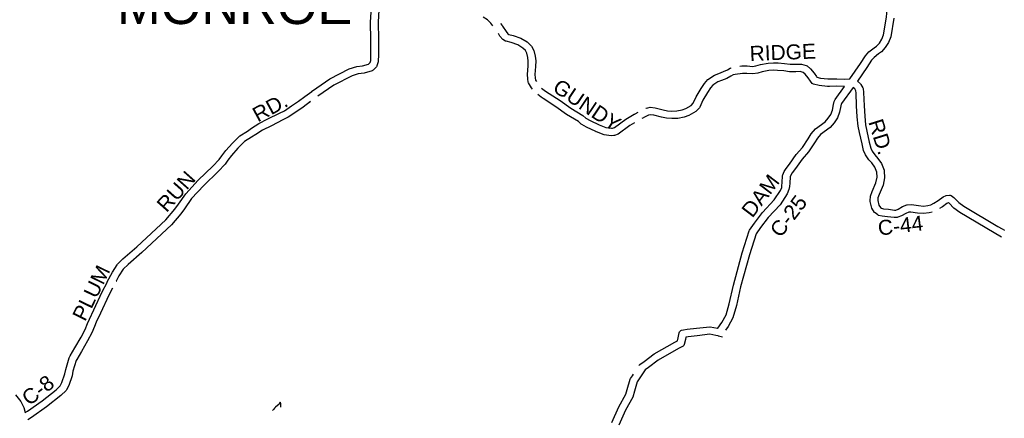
# Model space of a CAD drawing. Header units: feet. Extents: x 2324188 to 2324820, y 186207 to 186678.
# Tile 26 of 41: x 2324341 to 2324444, y 186548 to 186590. Entities that reach past the tile are written whole.
import ezdxf

# ---------------------------------------------------------------- set-up
doc = ezdxf.new("R2010")
doc.units = ezdxf.units.FT
doc.header["$MEASUREMENT"] = 0
doc.linetypes.add('waterex', pattern=[0])
for name, color, linetype in [('RD_X_Cells', 7, 'Continuous'), ('SH_Text', 7, 'Continuous'), ('UT_X_Water', 133, 'waterex')]:
    doc.layers.add(name, color=color, linetype=linetype)
doc.styles.add('ROAD', font='arial.ttf', dxfattribs={"height": 400})
doc.styles.get("Standard").update_dxf_attribs({"font": 'arial.ttf'})

msp = doc.modelspace()

# ---------------------------------------------------------------- linework, layer by layer
at = {"layer": 'RD_X_Cells'}
for points in [[(2324427.49, 186583.7), (2324428.6, 186585.31), (2324429.11, 186586.11), (2324429.47, 186586.51), (2324430.01, 186586.93), (2324430.27, 186587.11), (2324430.56, 186587.44), (2324430.82, 186587.84), (2324430.99, 186588.3), (2324431.31, 186590.15), (2324431.38, 186590.99), (2324431.33, 186591.77), (2324431.34, 186591.83), (2324431.45, 186592.3), (2324431.73, 186592.88), (2324432.48, 186594.17), (2324433.18, 186595.17), (2324435.53, 186597.49), (2324435.89, 186597.94)], [(2324340.26, 186550.62), (2324340.79, 186549.9), (2324341.1, 186549.28), (2324341.26, 186548.75), (2324341.49, 186548.89), (2324343.02, 186549.98), (2324344.48, 186551.13), (2324344.93, 186551.57), (2324345.09, 186551.9), (2324345.41, 186552.8), (2324345.49, 186553.27), (2324345.87, 186554.5), (2324345.97, 186554.7), (2324346.46, 186555.55), (2324347.1, 186556.65), (2324347.52, 186557.44), (2324347.77, 186558.08), (2324347.97, 186558.55), (2324348.42, 186559.5), (2324349.31, 186561.4), (2324349.82, 186562.38), (2324349.84, 186562.42), (2324349.84, 186562.43), (2324350.38, 186563.45), (2324350.87, 186564.24), (2324350.9, 186564.28), (2324351.48, 186564.85), (2324352.92, 186566.11), (2324355.97, 186568.95), (2324356.91, 186570.05), (2324357.28, 186570.56), (2324358.05, 186571.64), (2324359.36, 186573.08), (2324360.88, 186574.54), (2324361.55, 186575.24), (2324361.81, 186575.63), (2324362.23, 186576.18), (2324362.92, 186576.96), (2324363.71, 186577.73), (2324364.49, 186578.23), (2324364.93, 186578.53), (2324365.69, 186579), (2324366.64, 186579.49), (2324367.85, 186580.1), (2324368.36, 186580.36), (2324369.1, 186580.85), (2324369.85, 186581.35), (2324370.49, 186581.85), (2324371.21, 186582.38), (2324371.21, 186582.38), (2324371.21, 186582.38), (2324371.22, 186582.39), (2324371.25, 186582.41), (2324371.27, 186582.42), (2324371.28, 186582.42), (2324373.12, 186583.7), (2324375.14, 186584.74), (2324375.93, 186584.98), (2324376.53, 186585.04), (2324377.16, 186585.24), (2324377.32, 186585.41), (2324377.38, 186585.62), (2324377.41, 186586.25), (2324377.4, 186587.79), (2324377.37, 186589.64), (2324377.49, 186591.68)], [(2324378.26, 186591.56), (2324378.15, 186589.62), (2324378.18, 186587.8), (2324378.19, 186586.24), (2324378.16, 186585.52), (2324378.15, 186585.48)], [(2324390.15, 186589.24), (2324389.94, 186589.52), (2324389.6, 186589.88), (2324389.13, 186590.14)], [(2324390.96, 186589.47), (2324391.11, 186589.29), (2324391.17, 186589.2)], [(2324432.09, 186590.05), (2324431.75, 186588.09), (2324431.52, 186587.49), (2324431.18, 186586.96), (2324430.79, 186586.53), (2324430.48, 186586.3), (2324430.01, 186585.94), (2324429.74, 186585.64), (2324429.26, 186584.88), (2324428.27, 186583.45), (2324428.59, 186583.16), (2324428.63, 186583.11), (2324428.85, 186582.75), (2324428.88, 186582.67), (2324428.92, 186582.27), (2324428.97, 186580.88), (2324429.03, 186579.77), (2324429.11, 186578.87), (2324429.26, 186578.23), (2324429.51, 186577.05), (2324429.66, 186576.43), (2324429.8, 186576.11), (2324430.08, 186575.73), (2324430.4, 186575.37), (2324430.77, 186574.82), (2324431.06, 186574.12), (2324431.07, 186574.06), (2324431.11, 186573.34), (2324430.96, 186572.56), (2324430.55, 186571.6), (2324430.41, 186571.23), (2324430.39, 186570.96), (2324430.52, 186570.48), (2324430.68, 186570.21), (2324430.78, 186570.14), (2324431, 186570.09), (2324431.51, 186570.04), (2324432.14, 186569.96), (2324432.29, 186569.96), (2324432.53, 186570.06), (2324432.98, 186570.32), (2324433.43, 186570.49), (2324433.48, 186570.51), (2324433.91, 186570.54), (2324434.66, 186570.42), (2324435.18, 186570.37), (2324435.63, 186570.42), (2324435.96, 186570.51), (2324436.26, 186570.67), (2324436.71, 186570.96), (2324437.22, 186571.34), (2324437.56, 186571.48), (2324437.89, 186571.52), (2324437.98, 186571.51), (2324438.07, 186571.47), (2324438.36, 186571.27), (2324438.86, 186570.76), (2324439.4, 186570.36), (2324442.95, 186568.24), (2324443.39, 186567.98)], [(2324394.31, 186582.6), (2324394.2, 186582.75), (2324393.89, 186583.27), (2324393.86, 186583.35), (2324393.81, 186583.7), (2324393.76, 186584.15), (2324393.84, 186585.04), (2324393.85, 186585.53), (2324393.8, 186585.92), (2324393.7, 186586.39), (2324393.56, 186586.66), (2324393.28, 186586.92), (2324392.76, 186587.24), (2324392.06, 186587.48), (2324391.53, 186587.62), (2324391.47, 186587.64), (2324391.2, 186587.82), (2324390.9, 186588.17), (2324390.73, 186588.44)], [(2324391.17, 186589.2), (2324391.53, 186588.64), (2324391.72, 186588.41), (2324391.82, 186588.35), (2324392.29, 186588.23), (2324393.09, 186587.95), (2324393.75, 186587.55), (2324394.17, 186587.16), (2324394.21, 186587.11), (2324394.45, 186586.66), (2324394.58, 186586.05), (2324394.63, 186585.57), (2324394.62, 186585), (2324394.55, 186584.16), (2324394.59, 186583.79), (2324394.62, 186583.57), (2324394.71, 186583.42), (2324394.71, 186583.42)], [(2324378.15, 186585.48), (2324378.04, 186585.07), (2324378.01, 186585.01), (2324377.98, 186584.96), (2324377.64, 186584.6), (2324377.58, 186584.57), (2324377.52, 186584.54), (2324376.69, 186584.27), (2324376.08, 186584.21), (2324375.43, 186584.01), (2324373.53, 186583.03), (2324371.87, 186581.88)], [(2324415.96, 186585.02), (2324416.19, 186585.05), (2324416.74, 186585.04), (2324417.31, 186585), (2324417.66, 186585.05), (2324418.15, 186585.2), (2324418.92, 186585.33), (2324419.49, 186585.37), (2324419.98, 186585.35), (2324420.66, 186585.3), (2324421.23, 186585.22), (2324421.8, 186585.22), (2324422.36, 186585.24), (2324422.41, 186585.23), (2324422.92, 186585.09), (2324423, 186585.05), (2324423.36, 186584.73), (2324423.73, 186584.27), (2324423.98, 186583.92), (2324424.04, 186583.85), (2324424.41, 186583.76), (2324425.16, 186583.68), (2324425.44, 186583.69), (2324426.11, 186583.7), (2324426.88, 186583.67), (2324427.49, 186583.7)], [(2324414.09, 186558.2), (2324414.53, 186559), (2324414.87, 186560.15), (2324415.3, 186562.11), (2324416.22, 186565.49), (2324416.96, 186567.79), (2324416.99, 186567.84), (2324417.52, 186568.6), (2324418.33, 186569.69), (2324419.57, 186571.01), (2324420.23, 186572.02), (2324420.35, 186572.32), (2324420.38, 186572.52), (2324420.41, 186572.81), (2324420.44, 186573.59), (2324420.46, 186573.66), (2324420.6, 186574), (2324420.82, 186574.31), (2324421.17, 186574.77), (2324421.88, 186575.77), (2324422.52, 186576.52), (2324423.12, 186577.41), (2324423.44, 186577.92), (2324423.87, 186578.46), (2324424.88, 186579.19), (2324425.22, 186579.58), (2324425.48, 186579.97), (2324425.65, 186580.43), (2324425.77, 186581.02), (2324425.83, 186581.32), (2324425.86, 186581.4), (2324425.95, 186581.53), (2324426.92, 186582.89), (2324426.88, 186582.89), (2324426.1, 186582.92), (2324425.36, 186582.9), (2324425.36, 186582.9), (2324425.13, 186582.9), (2324424.28, 186582.99), (2324423.69, 186583.13), (2324423.61, 186583.16), (2324423.55, 186583.22), (2324423.36, 186583.45), (2324423.11, 186583.8), (2324422.79, 186584.18), (2324422.58, 186584.37), (2324422.29, 186584.45), (2324421.82, 186584.44), (2324421.18, 186584.44), (2324420.57, 186584.53), (2324419.93, 186584.57), (2324419.51, 186584.59), (2324419.01, 186584.55), (2324418.32, 186584.44), (2324417.84, 186584.29), (2324417.34, 186584.21), (2324416.71, 186584.26), (2324416.24, 186584.26), (2324415.48, 186584.16), (2324415.29, 186584.1), (2324415.04, 186583.96), (2324414.6, 186583.74), (2324414.07, 186583.52), (2324413.68, 186583.37), (2324413.15, 186583.02), (2324412.91, 186582.75), (2324412.58, 186582.25), (2324412.1, 186581.45), (2324411.79, 186580.72), (2324411.75, 186580.66), (2324411.38, 186580.27), (2324410.66, 186579.86), (2324410.16, 186579.69), (2324409.49, 186579.55), (2324408.86, 186579.54), (2324408.31, 186579.57), (2324407.79, 186579.69), (2324406.98, 186579.89), (2324406.64, 186579.92), (2324406.42, 186579.88), (2324406.2, 186579.78), (2324405.94, 186579.64)], [(2324406.37, 186580.67), (2324406.61, 186580.71), (2324407.12, 186580.66), (2324407.97, 186580.45), (2324408.42, 186580.35), (2324408.88, 186580.32), (2324409.4, 186580.33), (2324409.96, 186580.45), (2324410.34, 186580.57), (2324410.89, 186580.89), (2324411.11, 186581.13), (2324411.4, 186581.8), (2324411.92, 186582.67), (2324412.29, 186583.22), (2324412.63, 186583.61), (2324413.32, 186584.07), (2324413.78, 186584.25), (2324414.27, 186584.45), (2324414.67, 186584.65), (2324414.97, 186584.81), (2324415.08, 186584.85), (2324415.08, 186584.85), (2324415.08, 186584.85)], [(2324395.25, 186582.73), (2324395.67, 186582.41), (2324397.18, 186581.41), (2324398.3, 186580.63), (2324399.56, 186579.85), (2324399.87, 186579.57), (2324400.31, 186579.34), (2324401.27, 186578.87), (2324401.98, 186578.6)], [(2324436.09, 186569.73), (2324435.78, 186569.65), (2324435.18, 186569.58), (2324434.55, 186569.64), (2324433.87, 186569.75), (2324433.63, 186569.73), (2324433.32, 186569.61), (2324432.87, 186569.36), (2324432.49, 186569.2), (2324432.41, 186569.18), (2324432.1, 186569.18), (2324431.43, 186569.26), (2324430.87, 186569.31), (2324430.48, 186569.4), (2324430.4, 186569.44), (2324430.12, 186569.66), (2324430.07, 186569.71), (2324429.79, 186570.17), (2324429.6, 186570.85), (2324429.6, 186570.92), (2324429.64, 186571.4), (2324429.82, 186571.89), (2324430.21, 186572.79), (2324430.32, 186573.4), (2324430.3, 186573.92), (2324430.08, 186574.44), (2324429.78, 186574.89), (2324429.47, 186575.23), (2324429.11, 186575.72), (2324428.92, 186576.18), (2324428.75, 186576.88), (2324428.49, 186578.06), (2324428.33, 186578.75), (2324428.25, 186579.72), (2324428.18, 186580.85), (2324428.14, 186582.22), (2324428.11, 186582.45), (2324428, 186582.63), (2324427.82, 186582.8), (2324426.62, 186581.12), (2324426.62, 186581.12), (2324426.59, 186581.08), (2324426.57, 186581.05), (2324426.54, 186580.87), (2324426.41, 186580.21), (2324426.18, 186579.61), (2324425.84, 186579.1), (2324425.41, 186578.6), (2324424.42, 186577.88), (2324424.08, 186577.47), (2324423.78, 186576.99), (2324423.14, 186576.04), (2324422.49, 186575.29), (2324421.8, 186574.3), (2324421.45, 186573.84), (2324421.29, 186573.62), (2324421.22, 186573.45), (2324421.19, 186572.76), (2324421.16, 186572.42), (2324421.11, 186572.11), (2324420.93, 186571.66), (2324420.19, 186570.52), (2324418.94, 186569.18), (2324418.15, 186568.14), (2324417.68, 186567.46), (2324416.97, 186565.26), (2324416.06, 186561.93), (2324415.63, 186559.96), (2324415.25, 186558.69), (2324414.75, 186557.78)], [(2324370.97, 186581.23), (2324371.1, 186581.32), (2324370.31, 186580.71), (2324369.54, 186580.19), (2324368.75, 186579.69), (2324368.21, 186579.4), (2324367, 186578.79), (2324366.07, 186578.31), (2324365.36, 186577.88), (2324364.92, 186577.58), (2324364.2, 186577.12), (2324363.49, 186576.43), (2324362.83, 186575.68), (2324362.45, 186575.17), (2324362.16, 186574.75), (2324361.43, 186573.99), (2324359.92, 186572.54), (2324358.66, 186571.15), (2324357.92, 186570.1), (2324357.52, 186569.56), (2324356.54, 186568.41), (2324353.44, 186565.53), (2324352.01, 186564.27), (2324351.5, 186563.77), (2324351.06, 186563.07), (2324350.77, 186562.51), (2324350.79, 186562.51)], [(2324395.41, 186581.64), (2324395.22, 186581.77), (2324394.86, 186582.04)], [(2324404.97, 186579.09), (2324404.97, 186579.09), (2324404.46, 186578.81), (2324403.26, 186577.91), (2324402.87, 186577.76), (2324402.81, 186577.75), (2324402.53, 186577.73), (2324401.78, 186577.84), (2324401, 186578.14), (2324400.98, 186578.14), (2324400.96, 186578.15), (2324400.93, 186578.17), (2324400.91, 186578.18), (2324399.95, 186578.64), (2324399.44, 186578.92), (2324399.4, 186578.95), (2324399.09, 186579.22), (2324397.87, 186579.97), (2324396.74, 186580.76), (2324395.41, 186581.64)], [(2324401.98, 186578.6), (2324402.55, 186578.52), (2324402.66, 186578.52), (2324402.88, 186578.61), (2324404.04, 186579.47), (2324404.94, 186579.98), (2324404.94, 186579.98), (2324404.95, 186579.98), (2324404.96, 186579.99), (2324404.99, 186580.01), (2324405.02, 186580.02), (2324405.02, 186580.02), (2324405.33, 186580.19)], [(2324406.14, 186580.62), (2324406.18, 186580.63), (2324406.37, 186580.67)], [(2324405.94, 186579.64), (2324405.93, 186579.63), (2324405.89, 186579.61), (2324405.74, 186579.53)], [(2324437.09, 186570.27), (2324436.86, 186570.12)], [(2324443.32, 186567.12), (2324442.56, 186567.57), (2324438.97, 186569.71), (2324438.35, 186570.17), (2324437.85, 186570.67), (2324437.78, 186570.72), (2324437.75, 186570.71), (2324437.61, 186570.66), (2324437.16, 186570.31), (2324437.09, 186570.27)], [(2324443.39, 186567.98), (2324443.63, 186567.85), (2324443.63, 186567.85)], [(2324350.4, 186561.78), (2324350.39, 186561.78), (2324350.01, 186561.06), (2324349.13, 186559.17), (2324348.69, 186558.23), (2324348.49, 186557.78), (2324348.23, 186557.11), (2324347.78, 186556.27), (2324347.14, 186555.16), (2324346.66, 186554.32), (2324346.6, 186554.2), (2324346.25, 186553.09), (2324346.17, 186552.6), (2324345.81, 186551.59), (2324345.58, 186551.13), (2324345.54, 186551.08), (2324345, 186550.55), (2324343.49, 186549.35), (2324341.92, 186548.23), (2324341.54, 186548)], [(2324405.43, 186553.68), (2324405.48, 186553.75), (2324405.52, 186553.8), (2324405.96, 186554.12), (2324407.01, 186554.89), (2324409.18, 186556.13), (2324409.46, 186556.28), (2324409.53, 186556.58), (2324409.63, 186557.12), (2324409.67, 186557.21), (2324409.73, 186557.28), (2324409.8, 186557.34), (2324409.89, 186557.38), (2324410.08, 186557.41), (2324410.47, 186557.48), (2324411.45, 186557.58), (2324412.83, 186557.74), (2324412.88, 186557.74), (2324413.63, 186557.6), (2324413.66, 186557.59), (2324414.09, 186558.2)], [(2324414.75, 186557.78), (2324414.48, 186557.39)], [(2324413.74, 186556.77), (2324413.72, 186556.78), (2324413.47, 186556.83), (2324412.83, 186556.95), (2324411.53, 186556.8), (2324410.57, 186556.7), (2324410.34, 186556.66), (2324410.29, 186556.42), (2324410.17, 186555.88), (2324410.12, 186555.79), (2324410.04, 186555.71), (2324409.57, 186555.45)], [(2324414.16, 186556.66), (2324413.76, 186556.77), (2324413.74, 186556.77)], [(2324409.57, 186555.45), (2324407.43, 186554.23), (2324406.42, 186553.49), (2324406.08, 186553.23), (2324405.25, 186551.96), (2324404.95, 186550.99), (2324404.8, 186550.38), (2324404.01, 186549), (2324403.33, 186547.45)], [(2324402.59, 186547.71), (2324403.31, 186549.35), (2324404.07, 186550.68), (2324404.2, 186551.19), (2324404.52, 186552.26), (2324404.54, 186552.31), (2324404.74, 186552.61)], [(2324404.74, 186552.61), (2324404.85, 186552.79)]]:
    msp.add_lwpolyline(points, dxfattribs=at)
at = {"layer": 'UT_X_Water'}
for points in [[(2324367.93, 186549.83), (2324367.78, 186549.61), (2324367.63, 186549.49), (2324367.44, 186549.34), (2324367.33, 186549.22), (2324367.23, 186549.08), (2324367.11, 186548.96)], [(2324367.99, 186549.33), (2324367.99, 186549.37), (2324368, 186549.54), (2324367.99, 186549.67), (2324367.93, 186549.83)]]:
    msp.add_lwpolyline(points, dxfattribs=at)

# ---------------------------------------------------------------- texts
at = {"layer": 'RD_X_Cells', "style": 'ROAD'}
for s, rotation, p in [('RIDGE', 2.1473, (2324417.03, 186585.56)), ('GUNDY', 326.1039, (2324396.28, 186582.49)), ('RD.', 28.5399, (2324365.58, 186579.11)), ('RD.', 287.3542, (2324429.39, 186579.19)), ('RUN', 48.3308, (2324356.04, 186569.62)), ('DAM', 52.6507, (2324417.28, 186569.05)), ('C-25', 52.6507, (2324420.24, 186566.97)), ('C-44', 6.7887, (2324430.51, 186567.28)), ('PLUM', 63.7884, (2324347.52, 186558.21)), ('C-8', 37.9986, (2324341.68, 186549.4))]:
    msp.add_text(s, height=1.566, rotation=rotation, dxfattribs=at).set_placement(p)
at = {"layer": 'SH_Text', "insert": (2324350.86, 186593.34), "char_height": 3.915, "attachment_point": 1}
msp.add_mtext_dynamic_manual_height_columns('MONROE', width=20.8663, gutter_width=0.00274, heights=[7.6], dxfattribs=at)

doc.saveas('drawing.dxf')
